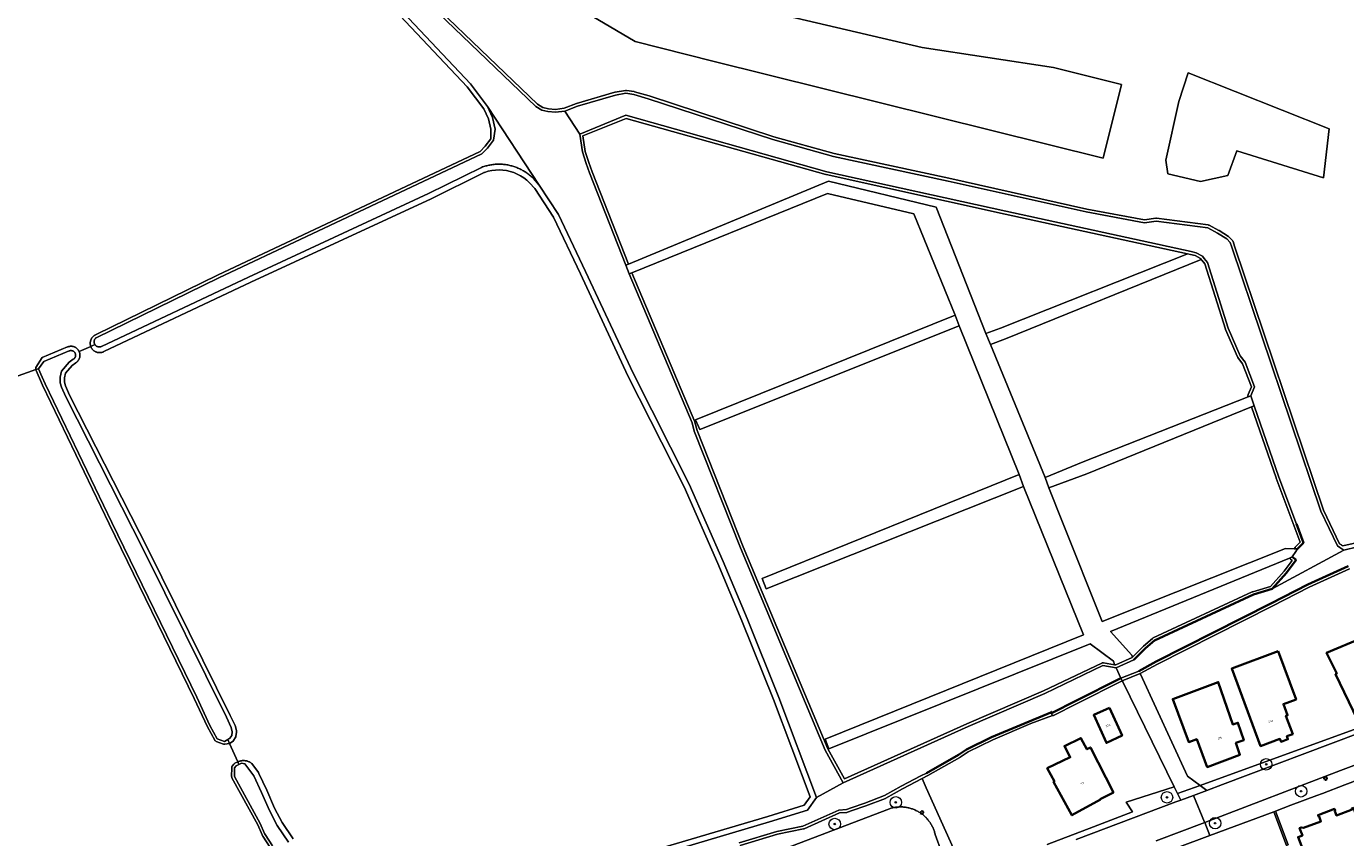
# Model space of a CAD drawing. Header units: metres. Extents: x 131489 to 134032, y 502353 to 503606.
# Tile 71 of 90: x 133025 to 133255, y 503155 to 503297. Entities that reach past the tile are written whole.
import ezdxf
from ezdxf.enums import TextEntityAlignment as Align

# ---------------------------------------------------------------- set-up
doc = ezdxf.new("R2010")
doc.units = ezdxf.units.M
for name, color, linetype, lineweight in [('B-WE-GK-BESCHOEIING-G', 130, 'GK-BESCHOEIING', 35), ('B-WE-GR-BOOM-S', 92, 'Continuous', 25), ('B-WE-GR-BOS_LOOF-GV', 40, 'Continuous', 13), ('B-WE-GR-GRAS-GV', 60, 'Continuous', 13), ('B-WE-IE-TERREINAFSCHEIDING_KUNSTMATIG_MUUR-GV', 90, 'Continuous', 18), ('B-WE-KL-ET_LS_OV_LICHTMAST-S', 190, 'Continuous', 25), ('B-WE-OG-BEBOUWING-GV', 7, 'Continuous', 35), ('B-WE-OG-BEBOUWING-T18', 1, 'Continuous', 18), ('B-WE-OG-TERREIN_CULTUURSCHEIDING-GV', 7, 'Continuous', 18), ('B-WE-OG-TERREIN_ERF-GV', 7, 'Continuous', 18), ('B-WE-OG-TERREIN_ONBEGROEID-GV', 7, 'Continuous', 18), ('B-WE-OG-WATER_SLOOT-GV', 120, 'Continuous', 18), ('B-WE-VH-VERHARDING_BETONSTRAATSTEEN-GV', 252, 'Continuous', 18), ('B-WE-VH-VERHARDING_HALFVERHARDING_GRIND-GV', 252, 'Continuous', 18), ('B-WE-VH-VERHARDING_PUIN-GV', 252, 'Continuous', 18), ('B-WE-VH-VERHARDING_STRAATBAKSTEEN-GV', 252, 'Continuous', 18)]:
    doc.layers.add(name, color=color, linetype=linetype, lineweight=lineweight)
doc.styles.add('NLCS-ISO-M200-T18', font='NLCS-ISO.ttf', dxfattribs={"height": 0.36})
doc.linetypes.add('GK-BESCHOEIING', pattern='A,30,-5,[1,NLCS.SHX,S=1,R=0,X=0,Y=0],-5', length=40)

# ---------------------------------------------------------------- blocks, each defined once
blk = doc.blocks.new('SKL-ET_OV_LICHTMAST-SO')
at = {"color": 0, "linetype": 'ByBlock', "lineweight": 18}
for points in [[(-1.2, 0), (-2, 0)], [(-1.4, 1.4), (-0.9, 0.9)], [(0, 2), (0, 1.2)], [(0.9, 0.9), (1.4, 1.4)], [(2, 0), (1.2, 0)], [(-1.4, -1.4), (-0.9, -0.9)], [(0, -1.2), (0, -2)], [(0.9, -0.9), (1.4, -1.4)]]:
    blk.add_lwpolyline(points, dxfattribs=at)
blk.add_circle((0, 0), 1, dxfattribs=at)
blk = doc.blocks.new('SGR-BOOM_01-SO')
at = {"linetype": 'ByBlock', "lineweight": 18}
h = blk.add_hatch(color=0, dxfattribs=at)
h.dxf.hatch_style = 1
edge = h.paths.add_edge_path()
edge.add_arc((0, 0), 0.25, 0, 360)
at = {"color": 0, "linetype": 'ByBlock', "lineweight": 18}
for radius in [2, 0.25]:
    blk.add_circle((0, 0), radius, dxfattribs=at)

msp = doc.modelspace()

# ---------------------------------------------------------------- linework, layer by layer
at = {"layer": 'B-WE-GK-BESCHOEIING-G', "flags": 128}
for points in [[(133247.872, 503206.81), (133246.623, 503210.138)], [(133246.795, 503205.752), (133247.872, 503206.81)], [(133245.876, 503204.351), (133246.577, 503203.875)], [(133244.878, 503201.57), (133246.577, 503203.875)], [(133255.647, 503202.736), (133248.596, 503199.548)], [(133248.596, 503199.548), (133242.142, 503196.242)], [(133244.878, 503201.57), (133242.391, 503198.789)], [(133239.148, 503197.809), (133221.872, 503189.775)], [(133242.391, 503198.789), (133239.148, 503197.809)], [(133242.142, 503196.242), (133222.2, 503186.104)], [(133218.307, 503186.416), (133220.304, 503188.434)], [(133220.304, 503188.434), (133221.872, 503189.775)], [(133222.2, 503186.104), (133219.189, 503184.464)], [(133216.051, 503183.231), (133208.168, 503179.263)], [(133208.168, 503179.263), (133204.047, 503177.188)], [(133193.508, 503172.956), (133203.825, 503177.264)], [(133203.825, 503177.264), (133203.963, 503177.343)], [(133203.963, 503177.343), (133203.978, 503177.352)], [(133203.978, 503177.352), (133204.047, 503177.188)], [(133193.508, 503172.956), (133189.159, 503170.816)], [(133187.744, 503169.842), (133182.176, 503166.694)], [(133189.159, 503170.816), (133187.744, 503169.842)]]:
    msp.add_lwpolyline(points, dxfattribs=at)
at = {"layer": 'B-WE-GR-BOS_LOOF-GV', "flags": 128}
for points in [[(133204.32, 503289.671), (133181.433, 503293.11), (133141.084, 503302.635), (133103.91, 503322.479), (133097.296, 503328.035), (133084.464, 503362.96), (133079.701, 503366.135), (133073.616, 503362.167), (133079.04, 503341.926), (133087.242, 503324.993), (133090.681, 503318.246), (133131.427, 503294.169), (133144.921, 503290.729), (133212.951, 503273.846), (133216.161, 503286.682)], [(133234.69, 503270.842), (133236.251, 503275.122), (133251.31, 503270.452), (133252.342, 503278.955), (133227.735, 503288.745), (133226.148, 503283.718), (133223.842, 503273.488), (133224.238, 503271.107), (133229.927, 503269.784)]]:
    msp.add_lwpolyline(points, close=True, dxfattribs=at)
at = {"layer": 'B-WE-GR-GRAS-GV', "flags": 128}
for points in [[(133079.701, 503366.135), (133084.464, 503362.96), (133097.296, 503328.035), (133103.91, 503322.479), (133141.084, 503302.635), (133181.433, 503293.11), (133204.32, 503289.671), (133216.161, 503286.682), (133212.951, 503273.846), (133144.921, 503290.729), (133131.427, 503294.169), (133090.681, 503318.246), (133087.242, 503324.993), (133079.04, 503341.926), (133073.616, 503362.167)], [(133227.735, 503288.745), (133252.342, 503278.955), (133251.31, 503270.452), (133236.251, 503275.122), (133234.69, 503270.842), (133229.927, 503269.784), (133224.238, 503271.107), (133223.842, 503273.488), (133226.148, 503283.718)]]:
    msp.add_lwpolyline(points, close=True, dxfattribs=at)
for points in [[(133087.508, 503309.106), (133114.399, 503283.236), (133115.323, 503282.696), (133116.296, 503282.474), (133117.545, 503282.349), (133119.044, 503282.555), (133121.167, 503283.355), (133121.201, 503283.367), (133127.869, 503285.335), (133127.924, 503285.347), (133129.709, 503285.663), (133129.793, 503285.671), (133129.877, 503285.664), (133131.234, 503285.442), (133131.291, 503285.43), (133133.843, 503284.698), (133133.861, 503284.692), (133155.558, 503277.557), (133166.072, 503274.642), (133186.049, 503270.347), (133186.053, 503270.346), (133210.111, 503264.961), (133220.15, 503263.098), (133222.105, 503263.384), (133222.241, 503263.385), (133231.239, 503262.223), (133231.329, 503262.203), (133231.414, 503262.166), (133233.102, 503261.247), (133233.131, 503261.23), (133234.758, 503260.199), (133234.853, 503260.121), (133235.461, 503259.48), (133235.525, 503259.396), (133235.57, 503259.301), (133235.84, 503258.529), (133235.842, 503258.524), (133251.344, 503212.489), (133254.148, 503206.627), (133254.461, 503206.443), (133254.488, 503206.425), (133254.708, 503206.276), (133257.012, 503206.827)], [(133023.305, 503235.712), (133027.008, 503236.995), (133026.988, 503237.059), (133026.978, 503237.163), (133026.99, 503237.267), (133027.023, 503237.366), (133028.105, 503239.09), (133032.496, 503240.943), (133032.518, 503240.952), (133032.584, 503240.977), (133032.646, 503240.998), (133032.714, 503241.018), (133032.777, 503241.033), (133032.846, 503241.047), (133032.91, 503241.056), (133032.981, 503241.064), (133033.045, 503241.068), (133033.116, 503241.07), (133033.181, 503241.068), (133033.252, 503241.064), (133033.316, 503241.057), (133033.386, 503241.046), (133033.45, 503241.034), (133033.518, 503241.017), (133033.581, 503240.999), (133033.648, 503240.977), (133033.708, 503240.953), (133033.773, 503240.925), (133033.832, 503240.897), (133033.894, 503240.863), (133033.949, 503240.83), (133034.008, 503240.791), (133034.061, 503240.752), (133034.116, 503240.708), (133034.165, 503240.666), (133034.217, 503240.617), (133034.262, 503240.571), (133034.309, 503240.518), (133034.35, 503240.468), (133034.392, 503240.411), (133034.429, 503240.357), (133034.466, 503240.297), (133034.498, 503240.241), (133034.53, 503240.178), (133034.533, 503240.17), (133036.566, 503241.054), (133036.565, 503241.056), (133036.54, 503241.133), (133036.52, 503241.211), (133036.503, 503241.29), (133036.49, 503241.37), (133036.481, 503241.451), (133036.476, 503241.531), (133036.475, 503241.612), (133036.478, 503241.693), (133036.485, 503241.774), (133036.496, 503241.854), (133036.511, 503241.933), (133036.53, 503242.012), (133036.552, 503242.09), (133036.579, 503242.166), (133036.609, 503242.241), (133036.643, 503242.315), (133036.681, 503242.386), (133036.722, 503242.456), (133036.766, 503242.524), (133036.814, 503242.589), (133036.865, 503242.652), (133036.919, 503242.712), (133036.975, 503242.77), (133037.035, 503242.824), (133037.097, 503242.876), (133037.162, 503242.925), (133037.229, 503242.97), (133037.298, 503243.012), (133037.369, 503243.05), (133037.442, 503243.085), (133037.517, 503243.116), (133058.651, 503253.438), (133058.657, 503253.441), (133104.423, 503275.019), (133105.308, 503275.945), (133106.261, 503277.201), (133106.251, 503278.896), (133105.845, 503280.696), (133105.053, 503282.473), (133102.132, 503286.309), (133085.563, 503303.949)], [(133118.59, 503148.46), (133154.528, 503159.121), (133160.838, 503161.071), (133161.877, 503162.572), (133155.493, 503179.507), (133149.987, 503193.223), (133145.817, 503203.188), (133139.94, 503216.58), (133130.16, 503235.914), (133130.146, 503235.942), (133121.875, 503253.671), (133117.182, 503263.547), (133113.912, 503268.561), (133112.994, 503269.579), (133112.517, 503270.021), (133112.002, 503270.42), (133111.454, 503270.774), (133110.877, 503271.079), (133110.276, 503271.332), (133109.655, 503271.532), (133109.02, 503271.678), (133108.374, 503271.768), (133107.722, 503271.801), (133107.071, 503271.778), (133106.423, 503271.698), (133105.785, 503271.563), (133105.144, 503271.367), (133105.1, 503271.351), (133105.038, 503271.328), (133105.016, 503271.32), (133095.872, 503266.786), (133095.849, 503266.775), (133064.473, 503252.211), (133038.866, 503240.14), (133038.815, 503240.115), (133038.741, 503240.082), (133038.666, 503240.053), (133038.589, 503240.027), (133038.511, 503240.005), (133038.432, 503239.987), (133038.353, 503239.974), (133038.273, 503239.964), (133038.192, 503239.958), (133038.111, 503239.956), (133038.03, 503239.958), (133037.949, 503239.964), (133037.869, 503239.974), (133037.79, 503239.987), (133037.711, 503240.005), (133037.633, 503240.027), (133037.556, 503240.053), (133037.481, 503240.082), (133037.407, 503240.115), (133037.335, 503240.151), (133037.264, 503240.192), (133037.196, 503240.235), (133037.13, 503240.282), (133037.067, 503240.332), (133037.006, 503240.385), (133036.947, 503240.441), (133036.892, 503240.5), (133036.84, 503240.562), (133036.79, 503240.626), (133036.744, 503240.692), (133036.701, 503240.761), (133036.662, 503240.832), (133036.626, 503240.904), (133036.594, 503240.978), (133036.566, 503241.054), (133034.533, 503240.17), (133034.557, 503240.118), (133034.583, 503240.053), (133034.605, 503239.992), (133034.625, 503239.924), (133034.641, 503239.861), (133034.656, 503239.792), (133034.667, 503239.728), (133034.675, 503239.658), (133034.68, 503239.593), (133034.683, 503239.522), (133034.682, 503239.457), (133034.679, 503239.387), (133034.673, 503239.322), (133034.663, 503239.252), (133034.651, 503239.188), (133034.635, 503239.119), (133034.618, 503239.057), (133034.597, 503238.989), (133034.574, 503238.928), (133034.547, 503238.863), (133034.519, 503238.804), (133034.486, 503238.742), (133034.454, 503238.686), (133034.415, 503238.626), (133034.378, 503238.573), (133034.335, 503238.517), (133034.293, 503238.468), (133034.245, 503238.415), (133034.199, 503238.37), (133034.147, 503238.322), (133034.097, 503238.28), (133034.041, 503238.237), (133033.988, 503238.2), (133033.943, 503238.171), (133033.326, 503237.736), (133032.178, 503236.372), (133032.005, 503235.574), (133031.996, 503234.799), (133032.173, 503234.167), (133032.881, 503232.568), (133046.541, 503205.677), (133046.544, 503205.67), (133060.859, 503176.732), (133060.863, 503176.723), (133061.703, 503174.97), (133061.755, 503174.825), (133061.943, 503174.061), (133061.964, 503173.917), (133061.957, 503173.772), (133061.862, 503173.134), (133061.82, 503172.975), (133061.745, 503172.829), (133061.42, 503172.339), (133061.31, 503172.209), (133061.174, 503172.107), (133060.732, 503171.847), (133062.175, 503168.644), (133062.208, 503168.659), (133062.298, 503168.696), (133062.39, 503168.73), (133062.483, 503168.76), (133062.577, 503168.786), (133062.672, 503168.808), (133062.768, 503168.826), (133062.865, 503168.84), (133062.962, 503168.85), (133063.06, 503168.857), (133063.157, 503168.859), (133063.255, 503168.857), (133063.352, 503168.852), (133063.449, 503168.842), (133063.546, 503168.828), (133063.642, 503168.811), (133063.737, 503168.789), (133063.832, 503168.764), (133063.925, 503168.734), (133064.017, 503168.701), (133064.107, 503168.664), (133064.196, 503168.624), (133064.283, 503168.58), (133064.369, 503168.532), (133064.452, 503168.481), (133064.533, 503168.427), (133064.612, 503168.369), (133065.769, 503166.786), (133065.868, 503166.62), (133067.23, 503163.711), (133067.243, 503163.682), (133068.581, 503160.569), (133069.92, 503158.077), (133071.848, 503155.207)], [(133067.832, 503153.723), (133066.526, 503155.683), (133066.483, 503155.761), (133066.404, 503155.945), (133066.402, 503155.948), (133065.651, 503157.67), (133061.171, 503165.857), (133061.137, 503165.935), (133061.116, 503166.017), (133061.11, 503166.102), (133061.124, 503167.606), (133061.136, 503167.709), (133061.169, 503167.808), (133061.222, 503167.898), (133061.486, 503168.255), (133061.54, 503168.317), (133061.604, 503168.37), (133061.676, 503168.411), (133062.168, 503168.641), (133062.175, 503168.644), (133060.732, 503171.847), (133059.921, 503171.717), (133059.812, 503171.719), (133059.705, 503171.745), (133058.426, 503172.21), (133058.345, 503172.248), (133058.272, 503172.3), (133058.209, 503172.365), (133058.159, 503172.439), (133056.896, 503174.736), (133056.881, 503174.766), (133054.584, 503179.69), (133039.8, 503210.143), (133028.174, 503234.276), (133028.164, 503234.297), (133027.653, 503235.497), (133027.019, 503236.959), (133027.008, 503236.995), (133023.305, 503235.712)]]:
    msp.add_lwpolyline(points, dxfattribs=at)
at = {"layer": 'B-WE-IE-TERREINAFSCHEIDING_KUNSTMATIG_MUUR-GV', "flags": 128}
msp.add_lwpolyline([(133242.959, 503160.056), (133242.671, 503159.953), (133244.875, 503154.079), (133245.163, 503154.182)], close=True, dxfattribs=at)
at = {"layer": 'B-WE-OG-BEBOUWING-GV', "flags": 128}
for points in [[(133243.419, 503187.933), (133235.34, 503184.898), (133240.363, 503171.388), (133243.736, 503172.642), (133243.935, 503172.142), (133245.138, 503172.587), (133244.95, 503173.094), (133245.982, 503173.476), (133244.792, 503176.66), (133245.086, 503176.767), (133244.352, 503178.715), (133246.573, 503179.535)], [(133253.405, 503183.916), (133257.281, 503175.949), (133261.721, 503177.974), (133258.266, 503185.707), (133259.763, 503186.407), (133257.944, 503190.185), (133251.871, 503187.647), (133253.647, 503184.014)], [(133229.251, 503172.614), (133231.074, 503167.737), (133236.78, 503169.866), (133236.077, 503171.944), (133237.456, 503172.414), (133236.42, 503175.454), (133235.53, 503175.151), (133233.011, 503182.541), (133225.061, 503179.584), (133227.846, 503172.095)], [(133214.052, 503178.047), (133211.323, 503176.826), (133213.519, 503171.936), (133216.245, 503173.222)], [(133203.214, 503167.522), (133204.455, 503165.239), (133204.305, 503165.166), (133207.508, 503159.337), (133212.457, 503162.067), (133212.427, 503162.121), (133214.746, 503163.299), (133210.739, 503171.143), (133210.122, 503170.846), (133209.073, 503172.791), (133206.207, 503171.377), (133207.21, 503169.445)]]:
    msp.add_lwpolyline(points, close=True, dxfattribs=at)
msp.add_lwpolyline([(133264.514, 503154.203), (133262.749, 503158.887), (133261.608, 503158.457), (133261.218, 503159.471), (133257.502, 503158.076), (133256.535, 503160.621), (133256.25, 503160.515), (133256.326, 503160.312), (133253.592, 503159.29), (133253.295, 503160.068), (133253.341, 503160.144), (133253.23, 503160.436), (133250.396, 503159.359), (133250.503, 503159.074), (133250.568, 503159.098), (133250.874, 503158.268), (133247.88, 503157.133), (133247.467, 503157.213), (133247.174, 503157.103), (133247.651, 503155.802), (133246.919, 503155.527), (133248.234, 503152.032)], dxfattribs=at)
at = {"layer": 'B-WE-OG-TERREIN_CULTUURSCHEIDING-GV', "flags": 128}
for points in [[(133188.938, 503148.878), (133182.141, 503164.105), (133181.413, 503165.735), (133177.995, 503163.962), (133175.088, 503162.313), (133175.02, 503162.281), (133171.616, 503160.979), (133171.599, 503160.973), (133169.202, 503160.152), (133168.408, 503159.851), (133168.268, 503159.82), (133167.036, 503159.729), (133160.851, 503156.976), (133160.746, 503156.943), (133156.198, 503156.031), (133149.691, 503154.061)], [(133142.492, 503147.798), (133175.263, 503160.305), (133175.409, 503160.364), (133175.556, 503160.419), (133175.705, 503160.47), (133175.855, 503160.518), (133176.006, 503160.562), (133176.159, 503160.602), (133176.312, 503160.638), (133176.466, 503160.67), (133176.621, 503160.698), (133176.776, 503160.722), (133176.932, 503160.743), (133177.089, 503160.759), (133177.246, 503160.771), (133177.403, 503160.78), (133177.56, 503160.784), (133177.718, 503160.784), (133177.875, 503160.781), (133178.032, 503160.773), (133178.189, 503160.761), (133178.346, 503160.746), (133178.502, 503160.726), (133178.658, 503160.703), (133178.813, 503160.675), (133178.967, 503160.644), (133179.12, 503160.608), (133179.273, 503160.569), (133179.424, 503160.526), (133179.574, 503160.479), (133179.723, 503160.428), (133179.871, 503160.374), (133180.017, 503160.316), (133180.162, 503160.254), (133180.305, 503160.188), (133180.446, 503160.119), (133180.586, 503160.046), (133180.723, 503159.97), (133180.859, 503159.89), (133180.993, 503159.807), (133181.124, 503159.72), (133181.253, 503159.63), (133181.38, 503159.537), (133181.505, 503159.441), (133181.627, 503159.341), (133181.746, 503159.239), (133181.863, 503159.133), (133181.977, 503159.025), (133182.088, 503158.914), (133182.197, 503158.8), (133182.302, 503158.683), (133182.405, 503158.563), (133182.504, 503158.441), (133182.6, 503158.317), (133182.693, 503158.19), (133182.783, 503158.061), (133182.87, 503157.929), (133182.953, 503157.795), (133183.032, 503157.66), (133183.109, 503157.522), (133183.181, 503157.382), (133183.25, 503157.241), (133183.316, 503157.098), (133183.378, 503156.953), (133183.436, 503156.807), (133183.49, 503156.659), (133183.541, 503156.51), (133183.588, 503156.36), (133183.631, 503156.209), (133183.67, 503156.056), (133183.69, 503155.972), (133185.9, 503149.955)]]:
    msp.add_lwpolyline(points, dxfattribs=at)
at = {"layer": 'B-WE-OG-TERREIN_ERF-GV', "flags": 128}
for points in [[(133227.634, 503257.202), (133195.903, 503264.097), (133195.901, 503264.098), (133164.676, 503270.993), (133164.649, 503271), (133129.831, 503280.791), (133122.323, 503277.717), (133122.716, 503275.039), (133123.335, 503273.102), (133123.945, 503271.455), (133130.241, 503255.383), (133165.113, 503269.855), (133183.863, 503265.296), (133192.511, 503243.267), (133195.062, 503244.227), (133227.517, 503257.132)], [(133199.089, 503216.613), (133154.22, 503198.784), (133153.564, 503200.598), (133198.297, 503218.692), (133187.839, 503244.61), (133142.681, 503226.535), (133141.952, 503228.244), (133187.179, 503246.505), (133179.968, 503264.156), (133164.909, 503267.664), (133130.844, 503253.858), (133141.797, 503227.909), (133141.82, 503227.841), (133142.191, 503226.415), (133150.228, 503206.102), (133164.99, 503170.909), (133167.855, 503165.658), (133189.197, 503175.244), (133189.204, 503175.247), (133202.572, 503181.009), (133212.688, 503185.856), (133212.784, 503185.89), (133212.885, 503185.905), (133212.987, 503185.898), (133214.94, 503185.571), (133214.91, 503185.634), (133214.739, 503186.194), (133210.704, 503189.201), (133165.15, 503170.898), (133164.524, 503172.585), (133209.515, 503190.795)], [(133193.337, 503241.39), (133202.868, 503218.212), (133209.474, 503220.917), (133238.204, 503232.262), (133238.176, 503232.373), (133238.171, 503232.465), (133238.183, 503232.557), (133238.212, 503232.645), (133238.789, 503233.987), (133237.239, 503238.033), (133236.409, 503239.124), (133236.349, 503239.227), (133234.263, 503243.996), (133234.244, 503244.045), (133230.648, 503255.41), (133230.128, 503256.088), (133230.044, 503256.197), (133195.939, 503242.382)], [(133246.218, 503205.778), (133246.374, 503206.022), (133246.445, 503206.109), (133247.29, 503206.939), (133243.097, 503218.105), (133243.092, 503218.118), (133238.82, 503230.484), (133210.126, 503218.834), (133203.489, 503216.384), (133205.871, 503210.393), (133212.797, 503193.098), (133244.703, 503205.846)], [(133245.414, 503204.161), (133214.238, 503191.377), (133217.927, 503187.256), (133218.086, 503186.904), (133219.949, 503188.786), (133219.979, 503188.814), (133221.547, 503190.155), (133221.661, 503190.228), (133238.937, 503198.262), (133239.003, 503198.288), (133242.112, 503199.227), (133244.49, 503201.886), (133245.866, 503203.753), (133245.595, 503203.937), (133245.52, 503204), (133245.459, 503204.075)], [(133243.419, 503187.933), (133246.573, 503179.535), (133244.352, 503178.715), (133245.086, 503176.767), (133244.792, 503176.66), (133245.982, 503173.476), (133244.95, 503173.094), (133245.138, 503172.587), (133243.935, 503172.142), (133243.736, 503172.642), (133240.363, 503171.388), (133235.34, 503184.898)], [(133253.405, 503183.916), (133253.647, 503184.014), (133251.871, 503187.647), (133257.944, 503190.185), (133259.763, 503186.407), (133258.266, 503185.707), (133261.721, 503177.974), (133257.281, 503175.949)], [(133229.251, 503172.614), (133227.846, 503172.095), (133225.061, 503179.584), (133233.011, 503182.541), (133235.53, 503175.151), (133236.42, 503175.454), (133237.456, 503172.414), (133236.077, 503171.944), (133236.78, 503169.866), (133231.074, 503167.737)], [(133211.323, 503176.826), (133214.052, 503178.047), (133216.245, 503173.222), (133213.519, 503171.936)], [(133203.214, 503167.522), (133207.21, 503169.445), (133206.207, 503171.377), (133209.073, 503172.791), (133210.122, 503170.846), (133210.739, 503171.143), (133214.746, 503163.299), (133212.427, 503162.121), (133212.457, 503162.067), (133207.508, 503159.337), (133204.305, 503165.166), (133204.455, 503165.239)]]:
    msp.add_lwpolyline(points, close=True, dxfattribs=at)
for points in [[(133255.851, 503202.28), (133248.813, 503199.097), (133242.37, 503195.797), (133242.369, 503195.796), (133222.433, 503185.662), (133219.423, 503184.022), (133219.394, 503184.011), (133219.427, 503183.937), (133227.614, 503166.143), (133229.828, 503164.54), (133257.766, 503174.657)], [(133203.193, 503154.256), (133211.278, 503157.343), (133218.046, 503159.928), (133216.973, 503161.622), (133225.32, 503164.295), (133216.347, 503182.609), (133216.266, 503182.778), (133216.255, 503182.774), (133208.393, 503178.816), (133204.272, 503176.741), (133204.176, 503176.705), (133204.097, 503176.692), (133200.373, 503175.343), (133193.717, 503172.501), (133189.412, 503170.383), (133188.027, 503169.43), (133187.99, 503169.407), (133182.422, 503166.259), (133182.406, 503166.25), (133181.439, 503165.748), (133181.413, 503165.735), (133182.141, 503164.105), (133188.938, 503148.878)], [(133259.817, 503166.424), (133255.047, 503164.627), (133251.142, 503163.152), (133250.202, 503162.797), (133245.668, 503161.085), (133242.959, 503160.056), (133245.163, 503154.182)], [(133248.234, 503152.032), (133246.919, 503155.527), (133247.651, 503155.802), (133247.174, 503157.103), (133247.467, 503157.213), (133247.88, 503157.133), (133250.874, 503158.268), (133250.568, 503159.098), (133250.503, 503159.074), (133250.396, 503159.359), (133253.23, 503160.436), (133253.341, 503160.144), (133253.295, 503160.068), (133253.592, 503159.29), (133256.326, 503160.312)], [(133244.875, 503154.079), (133242.671, 503159.953), (133231.525, 503155.784), (133225.771, 503153.631)]]:
    msp.add_lwpolyline(points, dxfattribs=at)
at = {"layer": 'B-WE-OG-TERREIN_ONBEGROEID-GV', "flags": 128}
for points in [[(133227.634, 503257.202), (133227.517, 503257.132), (133195.062, 503244.227), (133192.511, 503243.267), (133193.337, 503241.39), (133195.939, 503242.382), (133230.044, 503256.197), (133229.914, 503256.367), (133228.952, 503256.893), (133228.153, 503257.089)], [(133187.839, 503244.61), (133187.179, 503246.505), (133141.952, 503228.244), (133142.681, 503226.535)], [(133239.284, 503230.672), (133238.671, 503232.447), (133238.204, 503232.262), (133209.474, 503220.917), (133202.868, 503218.212), (133203.489, 503216.384), (133210.126, 503218.834), (133238.82, 503230.484)], [(133199.089, 503216.613), (133198.297, 503218.692), (133153.564, 503200.598), (133154.22, 503198.784)]]:
    msp.add_lwpolyline(points, close=True, dxfattribs=at)
at = {"layer": 'B-WE-OG-WATER_SLOOT-GV', "flags": 128}
for points in [[(133086.098, 503304.475), (133102.705, 503286.794), (133105.703, 503282.858), (133114.707, 503269.172), (133118.056, 503264.037), (133122.78, 503254.097), (133131.052, 503236.365), (133140.845, 503217.007), (133146.736, 503203.582), (133150.912, 503193.602), (133156.425, 503179.87), (133162.998, 503162.434), (133167.638, 503165.012), (133164.539, 503170.692), (133149.765, 503205.913), (133141.715, 503226.259), (133141.336, 503227.715), (133130.381, 503253.67), (133129.779, 503255.191), (133123.478, 503271.277), (133122.862, 503272.939), (133122.227, 503274.926), (133121.772, 503278.031), (133119.168, 503282.067), (133117.554, 503281.846), (133116.215, 503281.98), (133115.137, 503282.226), (133114.095, 503282.834), (133087.149, 503308.757)], [(133087.149, 503308.757), (133114.095, 503282.834), (133115.137, 503282.226), (133116.215, 503281.98), (133117.554, 503281.846), (133119.168, 503282.067), (133121.343, 503282.887), (133128.011, 503284.855), (133129.796, 503285.171), (133131.153, 503284.949), (133133.705, 503284.217), (133155.413, 503277.078), (133165.953, 503274.156), (133185.944, 503269.858), (133210.011, 503264.471), (133220.14, 503262.591), (133222.177, 503262.889), (133231.175, 503261.727), (133232.863, 503260.808), (133234.49, 503259.777), (133235.098, 503259.136), (133235.368, 503258.364), (133250.88, 503212.301), (133253.763, 503206.274), (133254.207, 503206.012), (133254.889, 503205.548), (133257.253, 503206.114)], [(133257.012, 503206.827), (133254.708, 503206.276), (133254.488, 503206.425), (133254.461, 503206.443), (133254.148, 503206.627), (133251.344, 503212.489), (133235.842, 503258.524), (133235.84, 503258.529), (133235.57, 503259.301), (133235.525, 503259.396), (133235.461, 503259.48), (133234.853, 503260.121), (133234.758, 503260.199), (133233.131, 503261.23), (133233.102, 503261.247), (133231.414, 503262.166), (133231.329, 503262.203), (133231.239, 503262.223), (133222.241, 503263.385), (133222.105, 503263.384), (133220.15, 503263.098), (133210.111, 503264.961), (133186.053, 503270.346), (133186.049, 503270.347), (133166.072, 503274.642), (133155.558, 503277.557), (133133.861, 503284.692), (133133.843, 503284.698), (133131.291, 503285.43), (133131.234, 503285.442), (133129.877, 503285.664), (133129.793, 503285.671), (133129.709, 503285.663), (133127.924, 503285.347), (133127.869, 503285.335), (133121.201, 503283.367), (133121.167, 503283.355), (133119.044, 503282.555), (133117.545, 503282.349), (133116.296, 503282.474), (133115.323, 503282.696), (133114.399, 503283.236), (133087.508, 503309.106)], [(133085.563, 503303.949), (133102.132, 503286.309), (133105.053, 503282.473), (133105.845, 503280.696), (133106.251, 503278.896), (133106.261, 503277.201), (133105.308, 503275.945), (133104.423, 503275.019), (133058.657, 503253.441), (133058.651, 503253.438), (133037.517, 503243.116), (133037.442, 503243.085), (133037.369, 503243.05), (133037.298, 503243.012), (133037.229, 503242.97), (133037.162, 503242.925), (133037.097, 503242.876), (133037.035, 503242.824), (133036.975, 503242.77), (133036.919, 503242.712), (133036.865, 503242.652), (133036.814, 503242.589), (133036.766, 503242.524), (133036.722, 503242.456), (133036.681, 503242.386), (133036.643, 503242.315), (133036.609, 503242.241), (133036.579, 503242.166), (133036.552, 503242.09), (133036.53, 503242.012), (133036.511, 503241.933), (133036.496, 503241.854), (133036.485, 503241.774), (133036.478, 503241.693), (133036.475, 503241.612), (133036.476, 503241.531), (133036.481, 503241.451), (133036.49, 503241.37), (133036.503, 503241.29), (133036.52, 503241.211), (133036.54, 503241.133), (133036.565, 503241.056), (133036.566, 503241.054), (133037.284, 503241.367), (133037.283, 503241.368), (133037.253, 503241.42), (133037.226, 503241.473), (133037.204, 503241.528), (133037.184, 503241.585), (133037.169, 503241.643), (133037.158, 503241.701), (133037.15, 503241.761), (133037.147, 503241.82), (133037.147, 503241.88), (133037.152, 503241.94), (133037.16, 503241.999), (133037.173, 503242.057), (133037.189, 503242.115), (133037.209, 503242.171), (133037.233, 503242.226), (133037.26, 503242.279), (133037.291, 503242.33), (133037.326, 503242.379), (133037.363, 503242.425), (133037.404, 503242.469), (133037.447, 503242.51), (133037.493, 503242.548), (133058.87, 503252.989), (133104.72, 503274.606), (133105.689, 503275.62), (133106.738, 503277.002), (133107.013, 503278.927), (133106.56, 503280.933), (133105.703, 503282.858), (133102.705, 503286.794), (133086.098, 503304.475)], [(133118.874, 503147.501), (133154.818, 503158.164), (133161.463, 503160.218), (133162.998, 503162.434), (133156.425, 503179.87), (133150.912, 503193.602), (133146.736, 503203.582), (133140.845, 503217.007), (133131.052, 503236.365), (133122.78, 503254.097), (133118.056, 503264.037), (133114.707, 503269.172), (133113.707, 503270.282), (133113.575, 503270.412), (133113.441, 503270.539), (133113.305, 503270.663), (133113.165, 503270.783), (133113.023, 503270.901), (133112.879, 503271.016), (133112.732, 503271.127), (133112.583, 503271.236), (133112.431, 503271.341), (133112.277, 503271.442), (133112.121, 503271.541), (133111.963, 503271.636), (133111.803, 503271.727), (133111.641, 503271.815), (133111.477, 503271.9), (133111.311, 503271.981), (133111.143, 503272.058), (133110.974, 503272.131), (133110.804, 503272.201), (133110.632, 503272.268), (133110.458, 503272.33), (133110.283, 503272.389), (133110.107, 503272.444), (133109.93, 503272.495), (133109.751, 503272.542), (133109.572, 503272.585), (133109.392, 503272.625), (133109.211, 503272.66), (133109.029, 503272.692), (133108.847, 503272.719), (133108.664, 503272.743), (133108.481, 503272.763), (133108.297, 503272.779), (133108.113, 503272.79), (133107.928, 503272.798), (133107.744, 503272.802), (133107.56, 503272.802), (133107.375, 503272.797), (133107.191, 503272.789), (133107.007, 503272.777), (133106.823, 503272.761), (133106.64, 503272.74), (133106.457, 503272.716), (133106.275, 503272.688), (133106.093, 503272.656), (133105.912, 503272.62), (133105.732, 503272.58), (133105.553, 503272.536), (133105.375, 503272.488), (133105.198, 503272.437), (133105.022, 503272.381), (133104.847, 503272.322), (133104.828, 503272.316), (133104.615, 503272.237), (133095.428, 503267.682), (133064.049, 503253.117), (133038.44, 503241.045), (133038.384, 503241.02), (133038.329, 503240.998), (133038.271, 503240.981), (133038.213, 503240.967), (133038.154, 503240.957), (133038.095, 503240.952), (133038.035, 503240.95), (133037.975, 503240.952), (133037.916, 503240.958), (133037.857, 503240.969), (133037.799, 503240.983), (133037.742, 503241.001), (133037.686, 503241.023), (133037.632, 503241.048), (133037.58, 503241.077), (133037.53, 503241.109), (133037.482, 503241.145), (133037.437, 503241.184), (133037.394, 503241.226), (133037.354, 503241.27), (133037.317, 503241.317), (133037.284, 503241.367), (133036.566, 503241.054), (133036.594, 503240.978), (133036.626, 503240.904), (133036.662, 503240.832), (133036.701, 503240.761), (133036.744, 503240.692), (133036.79, 503240.626), (133036.84, 503240.562), (133036.892, 503240.5), (133036.947, 503240.441), (133037.006, 503240.385), (133037.067, 503240.332), (133037.13, 503240.282), (133037.196, 503240.235), (133037.264, 503240.192), (133037.335, 503240.151), (133037.407, 503240.115), (133037.481, 503240.082), (133037.556, 503240.053), (133037.633, 503240.027), (133037.711, 503240.005), (133037.79, 503239.987), (133037.869, 503239.974), (133037.949, 503239.964), (133038.03, 503239.958), (133038.111, 503239.956), (133038.192, 503239.958), (133038.273, 503239.964), (133038.353, 503239.974), (133038.432, 503239.987), (133038.511, 503240.005), (133038.589, 503240.027), (133038.666, 503240.053), (133038.741, 503240.082), (133038.815, 503240.115), (133038.866, 503240.14), (133064.473, 503252.211), (133095.849, 503266.775), (133095.872, 503266.786), (133105.016, 503271.32), (133105.038, 503271.328), (133105.1, 503271.351), (133105.144, 503271.367), (133105.785, 503271.563), (133106.423, 503271.698), (133107.071, 503271.778), (133107.722, 503271.801), (133108.374, 503271.768), (133109.02, 503271.678), (133109.655, 503271.532), (133110.276, 503271.332), (133110.877, 503271.079), (133111.454, 503270.774), (133112.002, 503270.42), (133112.517, 503270.021), (133112.994, 503269.579), (133113.912, 503268.561), (133117.182, 503263.547), (133121.875, 503253.671), (133130.146, 503235.942), (133130.16, 503235.914), (133139.94, 503216.58), (133145.817, 503203.188), (133149.987, 503193.223), (133155.493, 503179.507), (133161.877, 503162.572), (133160.838, 503161.071), (133154.528, 503159.121), (133118.59, 503148.46)], [(133257.253, 503206.114), (133254.889, 503205.548), (133242.391, 503198.789), (133239.148, 503197.809), (133221.872, 503189.775), (133220.304, 503188.434), (133218.307, 503186.416), (133215.202, 503185.02), (133216.051, 503183.231), (133219.189, 503184.464), (133222.2, 503186.104), (133242.142, 503196.242), (133248.596, 503199.548), (133255.647, 503202.736)], [(133255.647, 503202.736), (133248.596, 503199.548), (133242.142, 503196.242), (133222.2, 503186.104), (133219.189, 503184.464), (133216.051, 503183.231), (133216.266, 503182.778), (133219.394, 503184.011), (133219.423, 503184.022), (133222.433, 503185.662), (133242.369, 503195.796), (133242.37, 503195.797), (133248.813, 503199.097), (133255.851, 503202.28)], [(133149.546, 503154.54), (133156.076, 503156.517), (133160.648, 503157.433), (133166.912, 503160.221), (133168.231, 503160.319), (133169.032, 503160.622), (133171.437, 503161.446), (133174.841, 503162.748), (133177.756, 503164.402), (133181.209, 503166.192), (133182.176, 503166.694), (133187.744, 503169.842), (133189.159, 503170.816), (133193.508, 503172.956), (133203.825, 503177.264), (133203.963, 503177.343), (133203.978, 503177.352), (133204.047, 503177.188), (133208.168, 503179.263), (133216.051, 503183.231), (133215.202, 503185.02), (133212.904, 503185.405), (133202.779, 503180.554), (133189.402, 503174.788), (133167.638, 503165.012), (133162.998, 503162.434), (133161.463, 503160.218), (133154.818, 503158.164), (133118.874, 503147.501)], [(133149.691, 503154.061), (133156.198, 503156.031), (133160.746, 503156.943), (133160.851, 503156.976), (133167.036, 503159.729), (133168.268, 503159.82), (133168.408, 503159.851), (133169.202, 503160.152), (133171.599, 503160.973), (133171.616, 503160.979), (133175.02, 503162.281), (133175.088, 503162.313), (133177.995, 503163.962), (133181.413, 503165.735), (133181.439, 503165.748), (133182.406, 503166.25), (133182.422, 503166.259), (133187.99, 503169.407), (133188.027, 503169.43), (133189.412, 503170.383), (133193.717, 503172.501), (133200.373, 503175.343), (133204.097, 503176.692), (133203.825, 503177.264), (133193.508, 503172.956), (133189.159, 503170.816), (133187.744, 503169.842), (133182.176, 503166.694), (133181.209, 503166.192), (133177.756, 503164.402), (133174.841, 503162.748), (133171.437, 503161.446), (133169.032, 503160.622), (133168.231, 503160.319), (133166.912, 503160.221), (133160.648, 503157.433), (133156.076, 503156.517), (133149.546, 503154.54)], [(133068.248, 503154), (133066.942, 503155.96), (133066.861, 503156.147), (133066.1, 503157.89), (133061.61, 503166.097), (133061.624, 503167.601), (133061.888, 503167.958), (133062.38, 503168.188), (133062.175, 503168.644), (133062.168, 503168.641), (133061.676, 503168.411), (133061.604, 503168.37), (133061.54, 503168.317), (133061.486, 503168.255), (133061.222, 503167.898), (133061.169, 503167.808), (133061.136, 503167.709), (133061.124, 503167.606), (133061.11, 503166.102), (133061.116, 503166.017), (133061.137, 503165.935), (133061.171, 503165.857), (133065.651, 503157.67), (133066.402, 503155.948), (133066.404, 503155.945), (133066.483, 503155.761), (133066.526, 503155.683), (133067.832, 503153.723)], [(133071.018, 503154.649), (133069.062, 503157.56), (133067.679, 503160.134), (133066.324, 503163.287), (133064.962, 503166.196), (133063.422, 503168.302), (133062.832, 503168.4), (133062.38, 503168.188), (133061.888, 503167.958), (133061.624, 503167.601), (133061.61, 503166.097), (133066.1, 503157.89), (133066.861, 503156.147), (133066.942, 503155.96), (133068.248, 503154)], [(133071.848, 503155.207), (133069.92, 503158.077), (133068.581, 503160.569), (133067.243, 503163.682), (133067.23, 503163.711), (133065.868, 503166.62), (133065.769, 503166.786), (133064.612, 503168.369), (133064.533, 503168.427), (133064.452, 503168.481), (133064.369, 503168.532), (133064.283, 503168.58), (133064.196, 503168.624), (133064.107, 503168.664), (133064.017, 503168.701), (133063.925, 503168.734), (133063.832, 503168.764), (133063.737, 503168.789), (133063.642, 503168.811), (133063.546, 503168.828), (133063.449, 503168.842), (133063.352, 503168.852), (133063.255, 503168.857), (133063.157, 503168.859), (133063.06, 503168.857), (133062.962, 503168.85), (133062.865, 503168.84), (133062.768, 503168.826), (133062.672, 503168.808), (133062.577, 503168.786), (133062.483, 503168.76), (133062.39, 503168.73), (133062.298, 503168.696), (133062.208, 503168.659), (133062.175, 503168.644), (133062.38, 503168.188), (133062.832, 503168.4), (133063.422, 503168.302), (133064.962, 503166.196), (133066.324, 503163.287), (133067.679, 503160.134), (133069.062, 503157.56), (133071.018, 503154.649)]]:
    msp.add_lwpolyline(points, dxfattribs=at)
for points in [[(133239.284, 503230.672), (133243.565, 503218.281), (133247.872, 503206.81), (133246.795, 503205.752), (133246.516, 503205.317), (133245.876, 503204.351), (133246.577, 503203.875), (133244.878, 503201.57), (133242.391, 503198.789), (133254.889, 503205.548), (133254.207, 503206.012), (133253.763, 503206.274), (133250.88, 503212.301), (133235.368, 503258.364), (133235.098, 503259.136), (133234.49, 503259.777), (133232.863, 503260.808), (133231.175, 503261.727), (133222.177, 503262.889), (133220.14, 503262.591), (133210.011, 503264.471), (133185.944, 503269.858), (133165.953, 503274.156), (133155.413, 503277.078), (133133.705, 503284.217), (133131.153, 503284.949), (133129.796, 503285.171), (133128.011, 503284.855), (133121.343, 503282.887), (133119.168, 503282.067), (133121.772, 503278.031), (133129.801, 503281.319), (133164.784, 503271.481), (133196.009, 503264.586), (133228.266, 503257.576), (133229.135, 503257.363), (133230.247, 503256.755), (133230.525, 503256.392), (133231.098, 503255.645), (133234.721, 503244.196), (133236.807, 503239.427), (133237.68, 503238.279), (133239.329, 503233.976), (133238.671, 503232.447)], [(133114.707, 503269.172), (133105.703, 503282.858), (133106.56, 503280.933), (133107.013, 503278.927), (133106.738, 503277.002), (133105.689, 503275.62), (133104.72, 503274.606), (133058.87, 503252.989), (133037.493, 503242.548), (133037.447, 503242.51), (133037.404, 503242.469), (133037.363, 503242.425), (133037.326, 503242.379), (133037.291, 503242.33), (133037.26, 503242.279), (133037.233, 503242.226), (133037.209, 503242.171), (133037.189, 503242.115), (133037.173, 503242.057), (133037.16, 503241.999), (133037.152, 503241.94), (133037.147, 503241.88), (133037.147, 503241.82), (133037.15, 503241.761), (133037.158, 503241.701), (133037.169, 503241.643), (133037.184, 503241.585), (133037.204, 503241.528), (133037.226, 503241.473), (133037.253, 503241.42), (133037.283, 503241.368), (133037.284, 503241.367), (133037.317, 503241.317), (133037.354, 503241.27), (133037.394, 503241.226), (133037.437, 503241.184), (133037.482, 503241.145), (133037.53, 503241.109), (133037.58, 503241.077), (133037.632, 503241.048), (133037.686, 503241.023), (133037.742, 503241.001), (133037.799, 503240.983), (133037.857, 503240.969), (133037.916, 503240.958), (133037.975, 503240.952), (133038.035, 503240.95), (133038.095, 503240.952), (133038.154, 503240.957), (133038.213, 503240.967), (133038.271, 503240.981), (133038.329, 503240.998), (133038.384, 503241.02), (133038.44, 503241.045), (133064.049, 503253.117), (133095.428, 503267.682), (133104.615, 503272.237), (133104.828, 503272.316), (133104.847, 503272.322), (133105.022, 503272.381), (133105.198, 503272.437), (133105.375, 503272.488), (133105.553, 503272.536), (133105.732, 503272.58), (133105.912, 503272.62), (133106.093, 503272.656), (133106.275, 503272.688), (133106.457, 503272.716), (133106.64, 503272.74), (133106.823, 503272.761), (133107.007, 503272.777), (133107.191, 503272.789), (133107.375, 503272.797), (133107.56, 503272.802), (133107.744, 503272.802), (133107.928, 503272.798), (133108.113, 503272.79), (133108.297, 503272.779), (133108.481, 503272.763), (133108.664, 503272.743), (133108.847, 503272.719), (133109.029, 503272.692), (133109.211, 503272.66), (133109.392, 503272.625), (133109.572, 503272.585), (133109.751, 503272.542), (133109.93, 503272.495), (133110.107, 503272.444), (133110.283, 503272.389), (133110.458, 503272.33), (133110.632, 503272.268), (133110.804, 503272.201), (133110.974, 503272.131), (133111.143, 503272.058), (133111.311, 503271.981), (133111.477, 503271.9), (133111.641, 503271.815), (133111.803, 503271.727), (133111.963, 503271.636), (133112.121, 503271.541), (133112.277, 503271.442), (133112.431, 503271.341), (133112.583, 503271.236), (133112.732, 503271.127), (133112.879, 503271.016), (133113.023, 503270.901), (133113.165, 503270.783), (133113.305, 503270.663), (133113.441, 503270.539), (133113.575, 503270.412), (133113.707, 503270.282)], [(133129.779, 503255.191), (133130.241, 503255.383), (133123.945, 503271.455), (133123.335, 503273.102), (133122.716, 503275.039), (133122.323, 503277.717), (133129.831, 503280.791), (133164.649, 503271), (133164.676, 503270.993), (133195.901, 503264.098), (133195.903, 503264.097), (133227.634, 503257.202), (133228.153, 503257.089), (133228.952, 503256.893), (133229.914, 503256.367), (133230.044, 503256.197), (133230.128, 503256.088), (133230.648, 503255.41), (133234.244, 503244.045), (133234.263, 503243.996), (133236.349, 503239.227), (133236.409, 503239.124), (133237.239, 503238.033), (133238.789, 503233.987), (133238.212, 503232.645), (133238.183, 503232.557), (133238.171, 503232.465), (133238.176, 503232.373), (133238.204, 503232.262), (133238.671, 503232.447), (133239.329, 503233.976), (133237.68, 503238.279), (133236.807, 503239.427), (133234.721, 503244.196), (133231.098, 503255.645), (133230.525, 503256.392), (133230.247, 503256.755), (133229.135, 503257.363), (133228.266, 503257.576), (133196.009, 503264.586), (133164.784, 503271.481), (133129.801, 503281.319), (133121.772, 503278.031), (133122.227, 503274.926), (133122.862, 503272.939), (133123.478, 503271.277)], [(133130.381, 503253.67), (133141.336, 503227.715), (133141.715, 503226.259), (133149.765, 503205.913), (133164.539, 503170.692), (133167.638, 503165.012), (133189.402, 503174.788), (133202.779, 503180.554), (133212.904, 503185.405), (133215.202, 503185.02), (133218.307, 503186.416), (133220.304, 503188.434), (133221.872, 503189.775), (133239.148, 503197.809), (133242.391, 503198.789), (133244.878, 503201.57), (133246.577, 503203.875), (133245.876, 503204.351), (133245.414, 503204.161), (133245.459, 503204.075), (133245.52, 503204), (133245.595, 503203.937), (133245.866, 503203.753), (133244.49, 503201.886), (133242.112, 503199.227), (133239.003, 503198.288), (133238.937, 503198.262), (133221.661, 503190.228), (133221.547, 503190.155), (133219.979, 503188.814), (133219.949, 503188.786), (133218.086, 503186.904), (133218.017, 503186.834), (133215.136, 503185.538), (133214.94, 503185.571), (133212.987, 503185.898), (133212.885, 503185.905), (133212.784, 503185.89), (133212.688, 503185.856), (133202.572, 503181.009), (133189.204, 503175.247), (133189.197, 503175.244), (133167.855, 503165.658), (133164.99, 503170.909), (133150.228, 503206.102), (133142.191, 503226.415), (133141.82, 503227.841), (133141.797, 503227.909), (133130.844, 503253.858)], [(133060.732, 503171.847), (133061.174, 503172.107), (133061.31, 503172.209), (133061.42, 503172.339), (133061.745, 503172.829), (133061.82, 503172.975), (133061.862, 503173.134), (133061.957, 503173.772), (133061.964, 503173.917), (133061.943, 503174.061), (133061.755, 503174.825), (133061.703, 503174.97), (133060.863, 503176.723), (133060.859, 503176.732), (133046.544, 503205.67), (133046.541, 503205.677), (133032.881, 503232.568), (133032.173, 503234.167), (133031.996, 503234.799), (133032.005, 503235.574), (133032.178, 503236.372), (133033.326, 503237.736), (133033.943, 503238.171), (133033.988, 503238.2), (133034.041, 503238.237), (133034.097, 503238.28), (133034.147, 503238.322), (133034.199, 503238.37), (133034.245, 503238.415), (133034.293, 503238.468), (133034.335, 503238.517), (133034.378, 503238.573), (133034.415, 503238.626), (133034.454, 503238.686), (133034.486, 503238.742), (133034.519, 503238.804), (133034.547, 503238.863), (133034.574, 503238.928), (133034.597, 503238.989), (133034.618, 503239.057), (133034.635, 503239.119), (133034.651, 503239.188), (133034.663, 503239.252), (133034.673, 503239.322), (133034.679, 503239.387), (133034.682, 503239.457), (133034.683, 503239.522), (133034.68, 503239.593), (133034.675, 503239.658), (133034.667, 503239.728), (133034.656, 503239.792), (133034.641, 503239.861), (133034.625, 503239.924), (133034.605, 503239.992), (133034.583, 503240.053), (133034.557, 503240.118), (133034.533, 503240.17), (133034.53, 503240.178), (133034.498, 503240.241), (133034.466, 503240.297), (133034.429, 503240.357), (133034.392, 503240.411), (133034.35, 503240.468), (133034.309, 503240.518), (133034.262, 503240.571), (133034.217, 503240.617), (133034.165, 503240.666), (133034.116, 503240.708), (133034.061, 503240.752), (133034.008, 503240.791), (133033.949, 503240.83), (133033.894, 503240.863), (133033.832, 503240.897), (133033.773, 503240.925), (133033.708, 503240.953), (133033.648, 503240.977), (133033.581, 503240.999), (133033.518, 503241.017), (133033.45, 503241.034), (133033.386, 503241.046), (133033.316, 503241.057), (133033.252, 503241.064), (133033.181, 503241.068), (133033.116, 503241.07), (133033.045, 503241.068), (133032.981, 503241.064), (133032.91, 503241.056), (133032.846, 503241.047), (133032.777, 503241.033), (133032.714, 503241.018), (133032.646, 503240.998), (133032.584, 503240.977), (133032.518, 503240.952), (133032.496, 503240.943), (133028.105, 503239.09), (133027.023, 503237.366), (133026.99, 503237.267), (133026.978, 503237.163), (133026.988, 503237.059), (133027.008, 503236.995), (133027.478, 503237.158), (133028.397, 503238.399), (133032.788, 503240.252), (133032.842, 503240.273), (133032.896, 503240.291), (133032.952, 503240.304), (133033.008, 503240.314), (133033.065, 503240.319), (133033.122, 503240.321), (133033.179, 503240.318), (133033.236, 503240.312), (133033.293, 503240.301), (133033.348, 503240.287), (133033.402, 503240.269), (133033.455, 503240.247), (133033.506, 503240.221), (133033.555, 503240.192), (133033.603, 503240.16), (133033.647, 503240.124), (133033.689, 503240.085), (133033.729, 503240.044), (133033.765, 503240), (133033.798, 503239.953), (133033.828, 503239.904), (133033.854, 503239.853), (133033.877, 503239.801), (133033.896, 503239.747), (133033.911, 503239.692), (133033.923, 503239.636), (133033.93, 503239.579), (133033.933, 503239.522), (133033.933, 503239.465), (133033.928, 503239.408), (133033.92, 503239.351), (133033.907, 503239.295), (133033.891, 503239.24), (133033.871, 503239.187), (133033.847, 503239.135), (133033.819, 503239.085), (133033.788, 503239.036), (133033.754, 503238.991), (133033.717, 503238.947), (133033.677, 503238.906), (133033.634, 503238.869), (133033.588, 503238.834), (133033.54, 503238.803), (133033.525, 503238.794), (133032.815, 503238.293), (133031.484, 503236.713), (133031.256, 503235.658), (133031.245, 503234.7), (133031.465, 503233.913), (133032.203, 503232.246), (133045.872, 503205.337), (133060.187, 503176.399), (133061.027, 503174.646), (133061.215, 503173.882), (133061.12, 503173.244), (133060.795, 503172.754), (133060.422, 503172.535)], [(133027.478, 503237.158), (133028.112, 503235.694), (133028.624, 503234.493), (133040.25, 503210.361), (133055.036, 503179.905), (133057.334, 503174.977), (133058.597, 503172.68), (133059.876, 503172.215), (133060.422, 503172.535), (133060.795, 503172.754), (133061.12, 503173.244), (133061.215, 503173.882), (133061.027, 503174.646), (133060.187, 503176.399), (133045.872, 503205.337), (133032.203, 503232.246), (133031.465, 503233.913), (133031.245, 503234.7), (133031.256, 503235.658), (133031.484, 503236.713), (133032.815, 503238.293), (133033.525, 503238.794), (133033.54, 503238.803), (133033.588, 503238.834), (133033.634, 503238.869), (133033.677, 503238.906), (133033.717, 503238.947), (133033.754, 503238.991), (133033.788, 503239.036), (133033.819, 503239.085), (133033.847, 503239.135), (133033.871, 503239.187), (133033.891, 503239.24), (133033.907, 503239.295), (133033.92, 503239.351), (133033.928, 503239.408), (133033.933, 503239.465), (133033.933, 503239.522), (133033.93, 503239.579), (133033.923, 503239.636), (133033.911, 503239.692), (133033.896, 503239.747), (133033.877, 503239.801), (133033.854, 503239.853), (133033.828, 503239.904), (133033.798, 503239.953), (133033.765, 503240), (133033.729, 503240.044), (133033.689, 503240.085), (133033.647, 503240.124), (133033.603, 503240.16), (133033.555, 503240.192), (133033.506, 503240.221), (133033.455, 503240.247), (133033.402, 503240.269), (133033.348, 503240.287), (133033.293, 503240.301), (133033.236, 503240.312), (133033.179, 503240.318), (133033.122, 503240.321), (133033.065, 503240.319), (133033.008, 503240.314), (133032.952, 503240.304), (133032.896, 503240.291), (133032.842, 503240.273), (133032.788, 503240.252), (133028.397, 503238.399)], [(133060.732, 503171.847), (133060.422, 503172.535), (133059.876, 503172.215), (133058.597, 503172.68), (133057.334, 503174.977), (133055.036, 503179.905), (133040.25, 503210.361), (133028.624, 503234.493), (133028.112, 503235.694), (133027.478, 503237.158), (133027.008, 503236.995), (133027.019, 503236.959), (133027.653, 503235.497), (133028.164, 503234.297), (133028.174, 503234.276), (133039.8, 503210.143), (133054.584, 503179.69), (133056.881, 503174.766), (133056.896, 503174.736), (133058.159, 503172.439), (133058.209, 503172.365), (133058.272, 503172.3), (133058.345, 503172.248), (133058.426, 503172.21), (133059.705, 503171.745), (133059.812, 503171.719), (133059.921, 503171.717)], [(133239.284, 503230.672), (133238.82, 503230.484), (133243.092, 503218.118), (133243.097, 503218.105), (133247.29, 503206.939), (133246.445, 503206.109), (133246.374, 503206.022), (133246.218, 503205.778), (133246.795, 503205.752), (133247.872, 503206.81), (133243.565, 503218.281)], [(133216.266, 503182.778), (133216.051, 503183.231), (133208.168, 503179.263), (133204.047, 503177.188), (133203.978, 503177.352), (133203.963, 503177.343), (133203.825, 503177.264), (133204.097, 503176.692), (133204.176, 503176.705), (133204.272, 503176.741), (133208.393, 503178.816), (133216.255, 503182.774)]]:
    msp.add_lwpolyline(points, close=True, dxfattribs=at)
at = {"layer": 'B-WE-VH-VERHARDING_BETONSTRAATSTEEN-GV', "flags": 128}
msp.add_lwpolyline([(133185.9, 503149.955), (133183.69, 503155.972), (133183.67, 503156.056), (133183.631, 503156.209), (133183.588, 503156.36), (133183.541, 503156.51), (133183.49, 503156.659), (133183.436, 503156.807), (133183.378, 503156.953), (133183.316, 503157.098), (133183.25, 503157.241), (133183.181, 503157.382), (133183.109, 503157.522), (133183.032, 503157.66), (133182.953, 503157.795), (133182.87, 503157.929), (133182.783, 503158.061), (133182.693, 503158.19), (133182.6, 503158.317), (133182.504, 503158.441), (133182.405, 503158.563), (133182.302, 503158.683), (133182.197, 503158.8), (133182.088, 503158.914), (133181.977, 503159.025), (133181.863, 503159.133), (133181.746, 503159.239), (133181.627, 503159.341), (133181.505, 503159.441), (133181.38, 503159.537), (133181.253, 503159.63), (133181.124, 503159.72), (133180.993, 503159.807), (133180.859, 503159.89), (133180.723, 503159.97), (133180.586, 503160.046), (133180.446, 503160.119), (133180.305, 503160.188), (133180.162, 503160.254), (133180.017, 503160.316), (133179.871, 503160.374), (133179.723, 503160.428), (133179.574, 503160.479), (133179.424, 503160.526), (133179.273, 503160.569), (133179.12, 503160.608), (133178.967, 503160.644), (133178.813, 503160.675), (133178.658, 503160.703), (133178.502, 503160.726), (133178.346, 503160.746), (133178.189, 503160.761), (133178.032, 503160.773), (133177.875, 503160.781), (133177.718, 503160.784), (133177.56, 503160.784), (133177.403, 503160.78), (133177.246, 503160.771), (133177.089, 503160.759), (133176.932, 503160.743), (133176.776, 503160.722), (133176.621, 503160.698), (133176.466, 503160.67), (133176.312, 503160.638), (133176.159, 503160.602), (133176.006, 503160.562), (133175.855, 503160.518), (133175.705, 503160.47), (133175.556, 503160.419), (133175.409, 503160.364), (133175.263, 503160.305), (133142.492, 503147.798)], dxfattribs=at)
at = {"layer": 'B-WE-VH-VERHARDING_HALFVERHARDING_GRIND-GV', "flags": 128}
msp.add_lwpolyline([(133193.337, 503241.39), (133192.511, 503243.267), (133183.863, 503265.296), (133165.113, 503269.855), (133130.241, 503255.383), (133129.779, 503255.191), (133130.381, 503253.67), (133130.844, 503253.858), (133164.909, 503267.664), (133179.968, 503264.156), (133187.179, 503246.505), (133187.839, 503244.61), (133198.297, 503218.692), (133199.089, 503216.613), (133209.515, 503190.795), (133164.524, 503172.585), (133165.15, 503170.898), (133210.704, 503189.201), (133214.739, 503186.194), (133214.91, 503185.634), (133214.94, 503185.571), (133215.136, 503185.538), (133218.017, 503186.834), (133218.086, 503186.904), (133217.927, 503187.256), (133214.238, 503191.377), (133245.414, 503204.161), (133245.876, 503204.351), (133246.516, 503205.317), (133246.795, 503205.752), (133246.218, 503205.778), (133244.703, 503205.846), (133212.797, 503193.098), (133205.871, 503210.393), (133203.489, 503216.384), (133202.868, 503218.212)], close=True, dxfattribs=at)
at = {"layer": 'B-WE-VH-VERHARDING_PUIN-GV', "flags": 128}
msp.add_lwpolyline([(133225.32, 503164.295), (133225.898, 503163.116), (133229.828, 503164.54), (133227.614, 503166.143), (133219.427, 503183.937), (133219.394, 503184.011), (133216.266, 503182.778), (133216.347, 503182.609)], close=True, dxfattribs=at)
at = {"layer": 'B-WE-VH-VERHARDING_STRAATBAKSTEEN-GV', "flags": 128}
for points in [[(133242.959, 503160.056), (133245.668, 503161.085), (133250.202, 503162.797), (133251.142, 503163.152), (133255.047, 503164.627), (133259.817, 503166.424), (133260.097, 503166.541), (133292.382, 503178.708), (133293.832, 503179.231), (133297.368, 503180.581), (133317.109, 503188.103), (133329.089, 503192.668), (133328.17, 503194.847), (133288.266, 503179.875), (133254.304, 503167.108), (133230.647, 503158.085), (133231.525, 503155.784), (133242.671, 503159.953)], [(133266.765, 503178.32), (133262.487, 503176.757), (133262.647, 503176.41), (133257.766, 503174.657), (133229.828, 503164.54), (133231.038, 503163.664), (133233.765, 503164.697), (133257.49, 503173.657), (133267.187, 503177.312)], [(133225.898, 503163.116), (133226.461, 503161.967), (133228.702, 503162.798), (133231.038, 503163.664), (133229.828, 503164.54)]]:
    msp.add_lwpolyline(points, close=True, dxfattribs=at)
for points in [[(133257.49, 503173.657), (133233.765, 503164.697), (133231.038, 503163.664), (133228.702, 503162.798), (133230.622, 503158.15), (133230.647, 503158.085), (133254.304, 503167.108), (133288.266, 503179.875)], [(133208.267, 503155.094), (133225.632, 503161.659), (133226.461, 503161.967), (133225.898, 503163.116), (133225.32, 503164.295), (133216.973, 503161.622), (133218.046, 503159.928), (133211.278, 503157.343), (133203.193, 503154.256)], [(133222.177, 503154.854), (133230.647, 503158.085), (133230.622, 503158.15), (133228.702, 503162.798), (133226.461, 503161.967), (133225.632, 503161.659), (133208.267, 503155.094)], [(133225.771, 503153.631), (133231.525, 503155.784), (133230.647, 503158.085), (133222.177, 503154.854)]]:
    msp.add_lwpolyline(points, dxfattribs=at)

# ---------------------------------------------------------------- block references
at = {"layer": 'B-WE-GR-BOOM-S', "xscale": 0.5, "yscale": 0.5, "zscale": 0.5}
for p in [(133241.352, 503168.215), (133224.073, 503162.448), (133247.432, 503163.514), (133176.821, 503161.579), (133166.182, 503157.807), (133232.454, 503157.94)]:
    msp.add_blockref('SGR-BOOM_01-SO', p, dxfattribs=at)
at = {"layer": 'B-WE-KL-ET_LS_OV_LICHTMAST-S', "xscale": 0.2, "yscale": 0.2, "zscale": 0.2}
for p in [(133251.703, 503165.735), (133181.38, 503159.811)]:
    msp.add_blockref('SKL-ET_OV_LICHTMAST-SO', p, dxfattribs=at)

# ---------------------------------------------------------------- texts
at = {"layer": 'B-WE-OG-BEBOUWING-T18', "style": 'NLCS-ISO-M200-T18'}
for s, rotation, p in [('22a', 24.2, (133213.785, 503174.992)), ('20a', 20.4, (133242.111, 503175.729)), ('20b', 20.4, (133233.269, 503172.821)), ('22', 28.7, (133209.313, 503164.885))]:
    msp.add_text(s, height=0.36, rotation=rotation, dxfattribs=at).set_placement(p, align=Align.MIDDLE)

doc.saveas('drawing.dxf')
